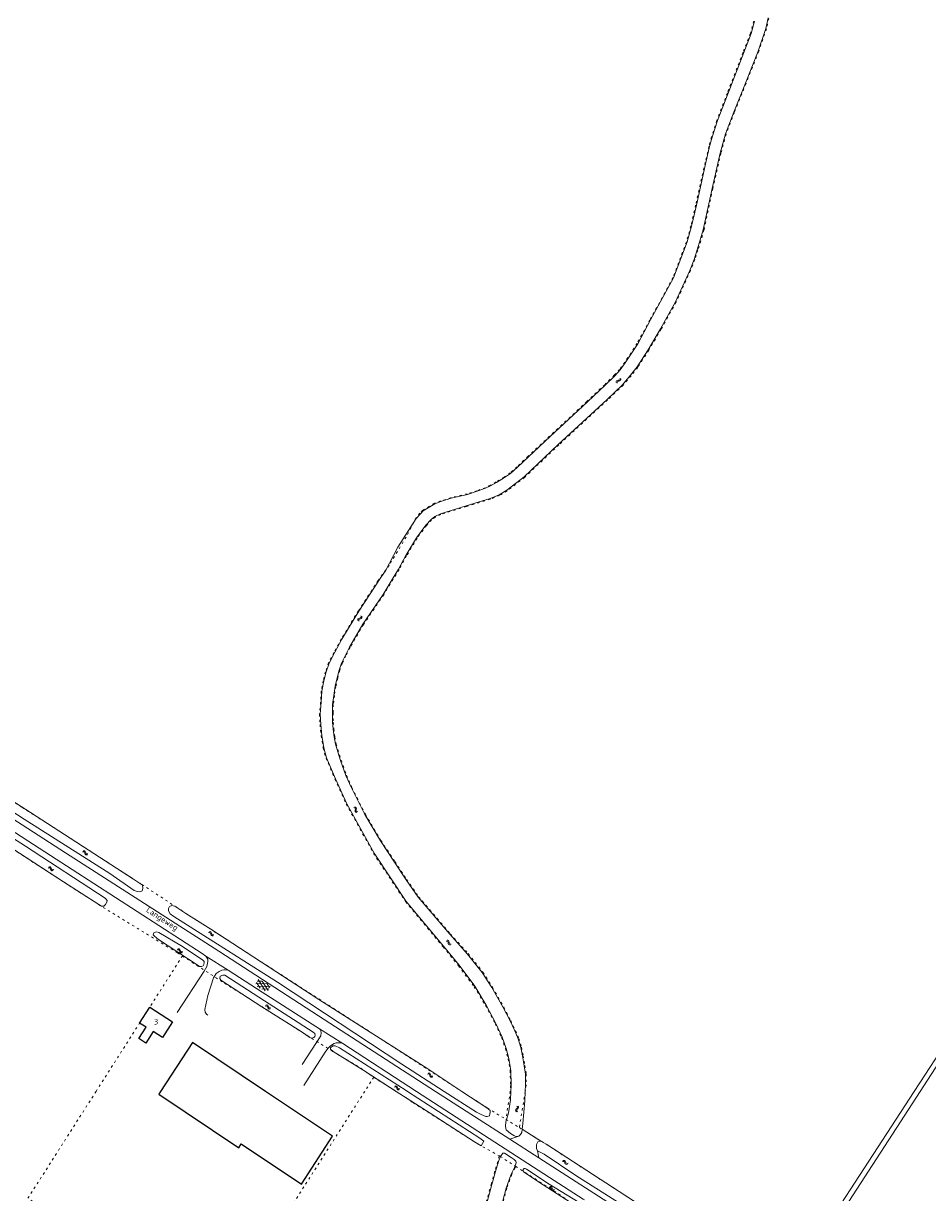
# Model space of a CAD drawing. Header units: metres. Extents: x 64961 to 73789, y 403835 to 410663.
# Tile 35 of 135: x 68112 to 68511, y 405955 to 406471. Entities that reach past the tile are written whole.
import ezdxf

# ---------------------------------------------------------------- set-up
doc = ezdxf.new("R2010")
doc.units = ezdxf.units.M
doc.linetypes.add('PERCEELGRENS', pattern=[2.5, 1, -1.5])
for name, color, linetype, lineweight in [('B-GEO-OG-GEBOUW_bijgebouw-G', 2, 'Continuous', 25), ('B-GEO-OG-GEBOUW_hoofdgebouw-G', 2, 'Continuous', 25), ('B-GEO-OG-GEBOUW_huisnr-T', 6, 'Continuous', 25), ('B-GEO-OG-GRENS_perceel-G', 253, 'PERCEELGRENS', 0), ('B-GEO-OG-SLOOT_insteek-G', 253, 'Continuous', 0), ('B-GEO-OG-STRAATNAAM-T', 7, 'Continuous', 35), ('B-GEO-OG-VERH_gesl-S', 253, 'Continuous', 0), ('B-GEO-OG-VERH_kntgesl-G', 253, 'Continuous', 0), ('B-GEO-OG-VERH_kntopen-G', 253, 'Continuous', 0), ('B-GEO-OG-WATER-S', 253, 'Continuous', 0), ('T22', 7, 'Continuous', 0)]:
    doc.layers.add(name, color=color, linetype=linetype, lineweight=lineweight)
doc.styles.add('isocp', font='isocp.shx')

# ---------------------------------------------------------------- blocks, each defined once
blk = doc.blocks.new('S014')
at = {"color": 0}
for p, q in [((0, -0.75), (4.2, 1.67)), ((0, 0.65), (1.78, 1.67)), ((5.07, -1.52), (0, 1.4)), ((2.64, -1.52), (0, 0)), ((1.08, -1.52), (6.15, 1.4)), ((6.15, -0.75), (1.95, 1.67)), ((3.51, -1.52), (6.15, 0)), ((6.15, 0.65), (4.37, 1.67))]:
    blk.add_line(p, q, dxfattribs=at)
blk = doc.blocks.new('S05')
at = {"color": 0}
for p, q in [((0.08, 0.3), (0.38, 0.59)), ((0.11, -0.19), (0.41, 0.09)), ((0.38, 0.59), (0.68, 0.71)), ((0.41, 0.09), (0.71, 0.21)), ((0.68, 0.71), (1.01, 0.62)), ((0.71, 0.21), (1.02, 0.12)), ((1.01, 0.62), (1.33, 0.37)), ((1.02, 0.12), (1.36, -0.12)), ((1.33, 0.37), (1.66, 0.13)), ((1.66, 0.13), (1.97, 0.04)), ((1.97, 0.04), (2.28, 0.16)), ((2.28, 0.16), (2.58, 0.44)), ((1.36, -0.12), (1.68, -0.37)), ((1.68, -0.37), (2, -0.46)), ((2, -0.46), (2.31, -0.33)), ((2.31, -0.33), (2.61, -0.05))]:
    blk.add_line(p, q, dxfattribs=at)

msp = doc.modelspace()

# ---------------------------------------------------------------- linework, layer by layer
at = {"layer": 'B-GEO-OG-GEBOUW_bijgebouw-G'}
for points in [[(68219.21, 406000), (68186.886, 406021.58), (68172.862, 406000)], [(68172.862, 406000), (68172.037, 405998.73), (68207.363, 405975.145), (68208.453, 405976.822), (68235.025, 405959.082)], [(68235.025, 405959.082), (68248.785, 405980.255), (68219.21, 406000)]]:
    msp.add_lwpolyline(points, dxfattribs=at)
at = {"layer": 'B-GEO-OG-GEBOUW_hoofdgebouw-G'}
msp.add_lwpolyline([(68178.145, 406030.69), (68173.719, 406023.745), (68169.551, 406026.401), (68166.332, 406021.35), (68163.254, 406023.313), (68166.458, 406028.34), (68163.604, 406030.159), (68168.046, 406037.127), (68178.145, 406030.69)], dxfattribs=at)
at = {"layer": 'B-GEO-OG-GRENS_perceel-G'}
for points in [[(68441.337, 406473.546), (68440.28, 406468.951), (68436.871, 406458.926), (68431.271, 406444.817), (68426.137, 406431.987), (68422.505, 406422.497), (68420.204, 406414.01), (68416.602, 406398.373), (68412.721, 406380.089), (68410.061, 406371.327), (68408.639, 406367.057), (68406.751, 406362.189)], [(68434.72, 406472.372), (68433.224, 406466.935)], [(68433.224, 406466.935), (68429.989, 406458.571), (68423.036, 406440.644), (68418.441, 406428.527), (68416.012, 406421.118), (68414.934, 406417.055), (68413.245, 406409.994), (68409.047, 406391.12), (68406.946, 406381.95), (68404.986, 406374.963), (68399.035, 406359.165), (68388.82, 406340.419), (68383.235, 406330.114), (68377.756, 406321.751), (68375.495, 406318.639), (68373.131, 406316.025)], [(68406.751, 406362.189), (68400.42, 406348.272), (68393.821, 406336.319), (68388.358, 406327.047), (68383.513, 406319.56), (68380.538, 406315.802), (68377.039, 406311.671), (68370.119, 406305.126), (68348.643, 406285.31), (68333.491, 406270.959), (68325.839, 406265.006), (68322.509, 406263.016), (68318.435, 406261.304), (68307.817, 406258.148), (68296.552, 406254.61), (68294.091, 406253.463)], [(68373.131, 406316.025), (68368.928, 406311.876), (68361.052, 406304.466), (68344.587, 406289.16), (68335.05, 406280.256), (68330.196, 406275.664), (68327.183, 406272.966), (68324.491, 406271.105), (68321.022, 406268.95), (68318.405, 406267.472), (68316.158, 406266.417), (68312.507, 406265.093), (68308.219, 406263.763), (68301.085, 406262.019), (68296.408, 406260.551), (68293.729, 406259.577), (68291.492, 406258.279), (68288.508, 406256.401), (68287.3, 406255.14), (68285.77, 406253.269), (68281.238, 406244.639), (68273.749, 406232.155), (68268.874, 406225.483), (68260.178, 406212.103), (68252.588, 406199.728), (68249.304, 406193.743), (68247.008, 406189.153), (68245.671, 406185.175), (68244.649, 406181.221), (68243.771, 406176.598), (68243.481, 406171.773), (68243.017, 406166.5), (68243.287, 406161.909), (68243.699, 406157.013), (68244.596, 406151.613)], [(68294.091, 406253.463), (68292.511, 406252.211), (68290.172, 406249.734), (68286.083, 406244.154), (68281.431, 406236.354), (68278.161, 406230.246), (68271.337, 406219.177), (68262.4, 406206.013), (68256.561, 406195.833), (68254.701, 406192.176), (68253.06, 406188.882), (68251.982, 406185.834), (68251.026, 406182.365), (68250.242, 406178.722), (68249.561, 406174.68), (68249.079, 406170.723), (68248.977, 406167.069), (68248.997, 406162.891), (68249.403, 406159.909), (68249.776, 406156.475), (68250.37, 406153.281), (68252.621, 406146.175), (68254.936, 406139.49), (68257.333, 406134.112), (68263.248, 406122.286), (68270.135, 406110.755), (68276.302, 406101.383), (68281.433, 406093.521), (68286.745, 406085.922), (68300.706, 406069.52), (68308.624, 406060.779), (68315.099, 406052.597), (68319.369, 406045.938), (68324.393, 406037.11), (68327.399, 406031.244)], [(68062.823, 406156.672), (68067.424, 406153.59), (68087.679, 406140.798), (68111.588, 406125.417), (68116.38, 406122.367), (68116.681, 406122.228), (68142.655, 406105.467), (68164.584, 406091.304), (68179.661, 406081.406), (68269.968, 406023.231), (68272.253, 406021.708), (68305.801, 406000)], [(68244.596, 406151.613), (68245.874, 406147.112), (68249.833, 406137.825), (68254.756, 406126.816), (68266.842, 406105.021), (68281.043, 406083.662), (68297.575, 406063.803), (68304.359, 406055.456), (68311.272, 406046.2), (68316.271, 406037.953), (68320.575, 406029.879), (68323.379, 406023.747), (68325.157, 406018.814), (68326.257, 406014.384), (68327.13, 406009.146), (68327.379, 406002.545)], [(68087.613, 406119.88), (68099.022, 406112.47), (68145.388, 406082.507), (68180.318, 406061.125), (68182.462, 406059.742)], [(68144.378, 406000), (68182.462, 406059.742)], [(68182.462, 406059.742), (68199.267, 406048.9), (68201.1, 406047.677), (68209.047, 406042.787), (68220.66, 406035.452), (68231.051, 406028.729), (68250.611, 406016.504), (68259.169, 406011.614), (68266.958, 406006.259)], [(68327.399, 406031.244), (68329.504, 406026.814), (68331.013, 406023.365), (68332.18, 406019.495), (68332.949, 406015.73), (68333.71, 406011.373), (68334.211, 406007.666), (68334.296, 406002.889), (68333.826, 406000)], [(68266.958, 406006.259), (68262.968, 406000)], [(68266.958, 406006.259), (68268.949, 406004.89), (68276.895, 406000)], [(68327.379, 406002.545), (68327.212, 406000.02), (68327.209, 406000)], [(68262.968, 406000), (68198.62, 405899.059), (68114.291, 405952.803), (68144.378, 406000)], [(68276.895, 406000), (68284.23, 405995.11), (68292.787, 405989.609), (68312.959, 405976.773), (68322.391, 405971.53)], [(68305.801, 406000), (68316.264, 405993.23), (68317.082, 405992.712), (68325.248, 405987.688)], [(68327.209, 406000), (68325.248, 405987.688)], [(68333.826, 406000), (68331.222, 405984.013)], [(68325.248, 405987.688), (68331.222, 405984.013)], [(68331.222, 405984.013), (68340.951, 405978.027), (68374.134, 405956.529), (68382.51, 405951.046), (68424.237, 405924.396), (68442.664, 405912.67), (68475.101, 405891.502), (68487.284, 405884.039), (68491.701, 405881.146), (68500.381, 405878.1), (68506.855, 405878.481)], [(68320.691, 405965.685), (68322.391, 405971.53)], [(68322.391, 405971.53), (68322.769, 405971.32), (68329.617, 405966.905)], [(68315.326, 405946.293), (68318.751, 405958.963), (68320.691, 405965.685)], [(68329.617, 405966.905), (68329.346, 405966.284), (68327.923, 405963.403), (68325.65, 405957.25), (68320.5, 405937.562)], [(68329.617, 405966.905), (68352.272, 405952.301)]]:
    msp.add_lwpolyline(points, dxfattribs=at)
at = {"layer": 'B-GEO-OG-SLOOT_insteek-G'}
for points in [[(68271.67, 406229.092), (68271.925, 406229.465), (68277.604, 406240.111), (68285.735, 406252.752), (68287.525, 406254.941), (68288.698, 406256.166), (68291.657, 406258.028), (68293.854, 406259.303), (68296.513, 406260.27), (68301.17, 406261.731), (68308.31, 406263.477), (68312.61, 406264.811), (68316.281, 406266.142), (68318.53, 406267.199), (68321.184, 406268.697), (68324.663, 406270.859), (68327.367, 406272.729), (68330.409, 406275.453), (68335.251, 406280.033), (68344.791, 406288.94), (68361.246, 406304.236), (68369.154, 406311.677), (68373.335, 406315.804), (68375.727, 406318.448), (68377.994, 406321.567), (68383.492, 406329.959), (68389.166, 406340.428), (68399.31, 406359.043), (68405.271, 406374.867), (68407.234, 406381.865), (68409.358, 406391.136), (68413.535, 406409.917), (68415.225, 406416.981), (68416.301, 406421.037), (68418.726, 406428.435), (68423.327, 406440.564), (68430.269, 406458.463), (68433.508, 406466.839), (68435.016, 406472.317)], [(68441.065, 406473.7), (68439.992, 406469.035), (68436.59, 406459.033), (68430.992, 406444.928), (68425.861, 406432.106), (68422.217, 406422.582), (68419.918, 406414.101), (68416.298, 406398.388), (68412.432, 406380.168), (68409.771, 406371.403), (68408.357, 406367.16), (68406.473, 406362.301), (68400.154, 406348.412), (68393.554, 406336.456), (68388.111, 406327.218), (68383.266, 406319.731), (68380.314, 406316.002), (68376.82, 406311.876), (68369.92, 406305.35), (68348.367, 406285.462), (68333.296, 406271.188), (68325.666, 406265.252), (68322.369, 406263.282), (68318.334, 406261.587), (68307.757, 406258.444), (68296.441, 406254.889), (68293.934, 406253.721), (68292.307, 406252.431)], [(68292.307, 406252.431), (68289.938, 406249.924), (68285.834, 406244.322), (68281.177, 406236.515), (68277.903, 406230.399), (68275.541, 406226.567)], [(68327.512, 406000), (68327.679, 406002.546), (68327.429, 406009.175), (68326.552, 406014.442), (68325.445, 406018.9), (68323.655, 406023.865), (68320.845, 406030.011), (68316.532, 406038.101), (68311.522, 406046.367), (68304.595, 406055.641), (68297.788, 406064.017), (68281.286, 406083.838), (68267.094, 406105.184), (68255.023, 406126.954), (68250.113, 406137.933), (68246.159, 406147.207), (68244.889, 406151.682), (68243.997, 406157.05), (68243.584, 406161.953), (68243.318, 406166.498), (68243.778, 406171.73), (68244.069, 406176.555), (68244.944, 406181.166), (68245.957, 406185.086), (68247.285, 406189.037), (68249.573, 406193.609), (68252.843, 406199.569), (68260.436, 406211.949), (68269.754, 406226.285), (68271.67, 406229.092)], [(68333.851, 406000), (68333.996, 406002.884), (68333.911, 406007.646), (68333.417, 406011.305), (68332.658, 406015.657), (68331.888, 406019.423), (68330.732, 406023.258), (68329.232, 406026.687), (68327.136, 406031.1), (68324.128, 406036.968), (68319.111, 406045.784), (68314.85, 406052.428), (68308.393, 406060.588), (68300.483, 406069.32), (68286.506, 406085.74), (68281.19, 406093.344), (68276.13, 406101.098), (68269.879, 406110.597), (68262.985, 406122.142), (68257.059, 406133.99), (68254.66, 406139.37), (68252.34, 406146.07), (68250.078, 406153.208), (68249.48, 406156.426), (68249.105, 406159.874), (68248.697, 406162.871), (68248.677, 406167.076), (68248.779, 406170.746), (68249.263, 406174.721), (68249.945, 406178.768), (68250.735, 406182.439), (68251.697, 406185.928), (68252.784, 406189.002), (68254.386, 406192.218), (68256.298, 406195.976), (68262.141, 406206.165), (68271.093, 406219.352), (68275.541, 406226.567)], [(68069.549, 406148.046), (68112.68, 406120.085), (68150.455, 406096.209), (68161.192, 406088.715), (68162.498, 406088.16), (68163.745, 406088.044), (68164.693, 406088.512), (68165.086, 406089.56), (68164.851, 406091.023), (68160.885, 406093.713), (68115.435, 406123.043), (68070.03, 406152.136)], [(68057.138, 406139.993), (68084.282, 406122.236), (68130.067, 406092.433), (68145.592, 406082.44), (68146.79, 406081.719), (68147.816, 406081.766), (68148.542, 406082.414), (68149.19, 406083.52), (68149.257, 406084.198), (68148.458, 406085.289), (68113.239, 406108.165), (68064.435, 406139.458), (68059.017, 406143.606)], [(68179.16, 406081.696), (68178.444, 406081.89), (68177.765, 406082.011), (68176.834, 406081.654), (68176.349, 406080.678), (68176.286, 406079.67), (68177.051, 406078.304), (68178.729, 406077.166), (68224.433, 406048.186), (68279.386, 406012.063), (68298.096, 406000)], [(68305.895, 406000), (68290.819, 406010.016), (68242.773, 406040.622), (68195.034, 406071.615), (68184.01, 406078.557), (68179.16, 406081.696)], [(68171.446, 406067.311), (68169.632, 406069.106), (68169.935, 406069.952), (68171.085, 406070.367), (68172.058, 406070.175), (68182.526, 406063.887), (68191.544, 406057.932), (68192.118, 406057.296), (68192.16, 406056.839), (68191.984, 406056.049), (68191.587, 406055.459), (68190.913, 406055.159), (68190.107, 406055.151), (68189.516, 406055.548), (68171.446, 406067.311)], [(68199.382, 406049.107), (68198.972, 406049.763), (68199.218, 406050.809), (68200.403, 406051.353), (68201.284, 406051.252), (68218.726, 406040.032), (68240.28, 406026.143), (68240.947, 406025.472), (68241.1, 406024.832), (68240.959, 406024.263), (68240.524, 406023.782), (68239.5, 406023.552), (68238.673, 406023.837), (68234.966, 406026.364), (68217.581, 406037.328), (68199.382, 406049.107)], [(68248.977, 406017.547), (68247.922, 406018.562), (68247.879, 406019.258), (68248.823, 406020.055), (68249.959, 406020.048), (68251.762, 406019.278), (68281.281, 406000.321), (68281.78, 406000)], [(68276.851, 406000), (68262.544, 406009.146), (68248.977, 406017.547)], [(68281.78, 406000), (68313.806, 405979.398), (68315.56, 405978.041), (68314.408, 405975.941), (68311.404, 405977.798), (68291.914, 405990.371), (68276.851, 406000)], [(68298.096, 406000), (68312.372, 405990.796), (68314.325, 405989.753), (68316.366, 405988.986), (68317.044, 405988.919), (68317.994, 405989.185), (68318.204, 405990.158), (68318.363, 405990.783), (68318.319, 405991.497), (68316.841, 405992.728), (68305.895, 406000)], [(68331.035, 405980.267), (68329.662, 405980.161), (68328.852, 405980.538), (68327.305, 405981.365), (68325.421, 405982.958), (68325.212, 405983.689), (68325.129, 405984.677), (68325.329, 405986.621), (68326.445, 405990.461), (68327.266, 405996.258), (68327.512, 406000)], [(68332.462, 405983.328), (68332.793, 405985.78), (68333.644, 405995.901), (68333.851, 406000)], [(68331.035, 405980.267), (68331.724, 405980.951), (68332.265, 405981.873), (68332.462, 405983.328)], [(68340.693, 405978.074), (68339.414, 405977.75), (68338.767, 405976.497), (68338.784, 405974.776), (68339.252, 405973.828)], [(68340.693, 405978.074), (68343.365, 405976.488), (68392.984, 405944.36), (68443.649, 405912.078), (68444.186, 405911.497), (68444.22, 405909.94), (68443.646, 405908.725), (68442.83, 405907.838), (68441.676, 405907.826), (68440.421, 405908.729), (68396.645, 405937.308), (68356.214, 405962.933), (68342.198, 405972.318), (68339.252, 405973.828)], [(68308.007, 405903.664), (68312.427, 405914.15), (68315.013, 405921.137), (68316.849, 405926.248), (68320.215, 405937.658), (68325.366, 405957.348), (68327.649, 405963.526), (68329.068, 405966.398), (68329.816, 405968.494), (68329.625, 405969.261), (68328.996, 405969.896), (68327.575, 405970.889), (68324.718, 405972.711), (68323.874, 405972.776), (68322.955, 405971.319), (68322.185, 405969.516), (68320.979, 405965.602), (68319.049, 405958.915), (68315.658, 405946.369), (68311.682, 405931.82), (68308.985, 405923.055), (68306.432, 405916.453), (68301.826, 405908.053), (68301.289, 405906.802)], [(68358.395, 405950.095), (68358.13, 405949.158), (68357.255, 405948.728), (68354.119, 405950.877), (68341.729, 405958.813), (68332.989, 405964.477), (68332.837, 405964.97), (68332.905, 405965.557), (68333.304, 405965.909), (68333.817, 405965.933), (68334.369, 405965.663), (68344.419, 405959.114), (68357.636, 405950.912), (68358.395, 405950.095)]]:
    msp.add_lwpolyline(points, dxfattribs=at)
at = {"layer": 'B-GEO-OG-VERH_kntgesl-G'}
for points in [[(68294.235, 406000), (68242.554, 406033.273), (68198.521, 406061.812), (68130.854, 406105.337), (68073.806, 406142.062), (68062.947, 406149.134), (68057.902, 406152.388), (68058.033, 406152.558), (68052.98, 406155.805)], [(68192.883, 406059.649), (68191.167, 406060.804), (68124.236, 406104.025), (68060.3, 406145.371)], [(68192.883, 406059.649), (68193.72, 406058.357), (68193.73, 406057.313), (68193.313, 406055.11), (68192.07, 406053.009), (68180.236, 406034.773)], [(68202.745, 406053.483), (68201.37, 406053.634), (68200.71, 406053.627), (68199.942, 406053.473), (68198.683, 406052.966), (68197.375, 406051.963), (68196.165, 406050.156), (68193.643, 406042.254), (68192.423, 406036.068), (68192.544, 406034.933), (68192.805, 406034.514), (68193.103, 406034.06), (68193.711, 406033.663)], [(68242.995, 406027.654), (68241.354, 406028.645), (68217.625, 406043.85), (68202.745, 406053.483)], [(68235.294, 406011.877), (68243.594, 406024.564), (68243.726, 406025.994), (68243.42, 406027.219), (68242.995, 406027.654)], [(68236.083, 406002.616), (68245.462, 406017.237), (68246.662, 406018.96), (68247.906, 406020.137), (68249.436, 406021.087), (68250.312, 406021.352), (68251.264, 406021.435), (68252.913, 406021.36), (68253.356, 406021.09)], [(68253.356, 406021.09), (68285.773, 406000)], [(68285.773, 406000), (68303.271, 405988.616), (68344.572, 405962.047), (68359.416, 405952.45), (68359.932, 405952.089)], [(68326.975, 405978.922), (68294.235, 406000)], [(68332.462, 405983.328), (68340.693, 405978.074)], [(68326.975, 405978.922), (68331.035, 405980.267)], [(68339.252, 405973.828), (68339.857, 405970.636)], [(68573.644, 405894.463), (68521.686, 405876.628), (68511.729, 405873.405), (68508.838, 405872.654), (68506.135, 405872.112), (68503.543, 405871.968), (68500.969, 405872.164), (68498.545, 405872.608), (68496.859, 405873.035), (68494.623, 405873.914), (68493.201, 405874.495), (68485.19, 405878), (68477.47, 405882.374), (68433.755, 405910.385), (68382.665, 405943.103), (68339.857, 405970.636)]]:
    msp.add_lwpolyline(points, dxfattribs=at)
at = {"layer": 'B-GEO-OG-VERH_kntopen-G'}
for points in [[(68508.135, 406000), (68548.194, 406061.79), (68605.245, 406150.1), (68622.867, 406177.436), (68697.575, 406292.249), (68745.497, 406366.374), (68753.811, 406361.397), (68761.747, 406373.176), (68750.498, 406380.467), (68707.363, 406312.952), (68603.599, 406152.746), (68568.371, 406097.905), (68521.795, 406024.946), (68505.541, 406000)], [(68505.541, 406000), (68447.064, 405910.255), (68445.692, 405908.186)], [(68448.718, 405908.351), (68508.135, 406000)]]:
    msp.add_lwpolyline(points, dxfattribs=at)
at = {"layer": 'T22'}
for points in [[(68192.883, 406059.649), (68202.745, 406053.483)], [(68242.995, 406027.654), (68253.356, 406021.09)], [(68326.975, 405978.922), (68339.857, 405970.636)]]:
    msp.add_lwpolyline(points, dxfattribs=at)

# ---------------------------------------------------------------- block references
at = {"layer": 'B-GEO-OG-VERH_gesl-S', "rotation": 331.9477470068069}
msp.add_blockref('S014', (68215.22, 406048.076), dxfattribs=at)
at = {"layer": 'B-GEO-OG-WATER-S'}
for p, rotation in [((68374.13, 406312.619), 44.1896469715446), ((68260.176, 406207.556), 55.30847118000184), ((68259.751, 406123.191), 117.7692126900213), ((68138.377, 406105.925), 326.5005999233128), ((68125.673, 406097.664), 150.4113924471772), ((68194.04, 406070.286), 323.2904659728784), ((68299.011, 406066.545), 312.2043376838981), ((68182.606, 406061.414), 147.3749644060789), ((68221.508, 406036.653), 148.6627942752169), ((68290.713, 406007.835), 324.6420574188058), ((68278.472, 406000.916), 147.6606229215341), ((68330.243, 405993.61), 263.9129916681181), ((68350.252, 405969.248), 329.5373599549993), ((68346.735, 405956.463), 144.8953131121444)]:
    msp.add_blockref('S05', p, dxfattribs=dict(at, rotation=rotation))

# ---------------------------------------------------------------- texts
at = {"layer": 'B-GEO-OG-GEBOUW_huisnr-T', "style": 'isocp'}
msp.add_text('3', height=2.5, dxfattribs=at).set_placement((68169.914, 406029.502))
at = {"layer": 'B-GEO-OG-STRAATNAAM-T', "style": 'isocp'}
msp.add_text('Langeweg', height=2.5, rotation=327.12022, dxfattribs=at).set_placement((68166.254, 406079.435))

doc.saveas('drawing.dxf')
